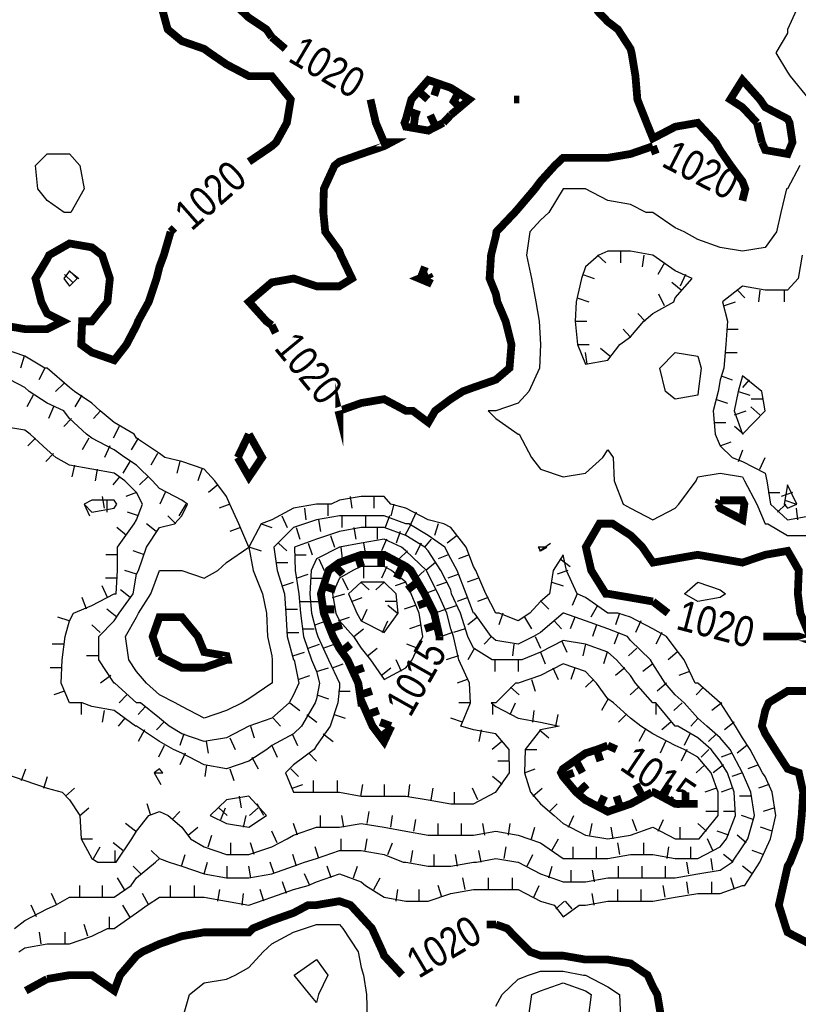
# Model space of a CAD drawing. Extents: x 628896 to 629898, y 4519176 to 4520140.
# Tile 15 of 23: x 629167 to 629267, y 4519688 to 4519814. Entities that reach past the tile are written whole.
import ezdxf
from ezdxf.enums import TextEntityAlignment as Align

# ---------------------------------------------------------------- set-up
doc = ezdxf.new("R2010")
doc.units = 0

msp = doc.modelspace()

# ---------------------------------------------------------------- linework, layer by layer
at = {"layer": 'GSLAYER', "linetype": 'CONTINUOUS', "const_width": 1, "flags": 128}
for points in [[(629199.75, 4519812), (629199.0625, 4519813), (629196.8125, 4519814.5), (629195.75, 4519815.5), (629193.9375, 4519818), (629191.0625, 4519818), (629188.1875, 4519816.5), (629185.6875, 4519815.5), (629186.375, 4519813), (629188.1875, 4519811.5), (629191.0625, 4519810.5), (629191.75, 4519810), (629193.9375, 4519808.5), (629196.8125, 4519807), (629198.6875, 4519807), (629199.75, 4519807), (629202.1875, 4519804), (629201.6875, 4519801), (629200.3125, 4519798.5), (629199.75, 4519798), (629196.8125, 4519796)], [(629241.5, 4519815.5), (629242.9375, 4519814), (629244.25, 4519813), (629245.875, 4519810.5), (629246, 4519810), (629246.5, 4519807), (629246.75, 4519804), (629247.9375, 4519801), (629248.75, 4519799), (629251.625, 4519800.5), (629254.5, 4519801), (629256.8125, 4519798.5), (629257.375, 4519797.5), (629258.75, 4519795.5), (629260.25, 4519793.5), (629260.625, 4519792.5), (629260.25, 4519791)], [(629201.5, 4519810.5), (629199.75, 4519812)], [(629222.75, 4519802), (629225.125, 4519804), (629222.75, 4519805.5), (629219.875, 4519806.5), (629217.6875, 4519804), (629217, 4519801.5), (629216.8125, 4519801), (629217, 4519800.5), (629219.875, 4519800), (629221.8125, 4519801)], [(629262.125, 4519801), (629260.25, 4519803), (629258.6875, 4519804), (629260.25, 4519806.5), (629262.5, 4519804), (629263.1875, 4519803), (629266.0625, 4519801.5), (629266.3125, 4519801), (629266.6875, 4519798.5), (629266.0625, 4519797), (629263.1875, 4519797.5), (629262.75, 4519798.5)], [(629221.125, 4519806), (629220.625, 4519804.5)], [(629218.6875, 4519805), (629219.8125, 4519804)], [(629223.8125, 4519805), (629223, 4519803.5)], [(629199.75, 4519775), (629199.0625, 4519775.5), (629196.8125, 4519778), (629199.75, 4519780.5), (629202.5625, 4519781), (629205.5, 4519780), (629208.4375, 4519780), (629210.0625, 4519781), (629208.625, 4519784), (629208.4375, 4519784.5), (629206.625, 4519787), (629206.375, 4519789.5), (629206.4375, 4519792.5), (629207.8125, 4519795.5), (629208.4375, 4519796), (629211.25, 4519797), (629214.1875, 4519798), (629215.125, 4519798.5), (629214.1875, 4519798.5), (629213.125, 4519801), (629212.4375, 4519804)], [(629212.4375, 4519804), (629212.4375, 4519804)], [(629223.875, 4519803), (629222.875, 4519804)], [(629231.4375, 4519804), (629230.875, 4519804), (629231.4375, 4519804), (629231.5625, 4519804)], [(629231.5625, 4519804), (629231.4375, 4519804)], [(629217.3125, 4519802.5), (629218.75, 4519802)], [(629218, 4519800.5), (629218.1875, 4519802)], [(629220.8125, 4519800.5), (629220.125, 4519802)], [(629221.8125, 4519801), (629222.75, 4519802)], [(629262.75, 4519798.5), (629262.125, 4519801)], [(629248.75, 4519798), (629245.875, 4519797), (629242.9375, 4519796.5), (629240.0625, 4519796.5), (629237.1875, 4519796.5), (629236.125, 4519795.5), (629234.3125, 4519793.5), (629233.5625, 4519792.5), (629231.4375, 4519790), (629231, 4519789.5), (629228.625, 4519787), (629228.5625, 4519786.5), (629227.9375, 4519784), (629227.75, 4519781), (629228.5625, 4519779), (629228.75, 4519778), (629229.8125, 4519775.5), (629230.5625, 4519772.5), (629230.3125, 4519769.5), (629228.5625, 4519768), (629225.6875, 4519767), (629224.3125, 4519766.5), (629222.75, 4519765.5), (629220.75, 4519764), (629219.875, 4519762.5), (629217.875, 4519764), (629217, 4519764), (629214.1875, 4519765.5), (629211.25, 4519765), (629208.4375, 4519764), (629208.4375, 4519763.5), (629208.3125, 4519764)], [(629249.125, 4519797), (629248.75, 4519798)], [(629196.8125, 4519796), (629196.8125, 4519796)], [(629260.25, 4519791), (629260.25, 4519791)], [(629186.75, 4519787), (629185.875, 4519784), (629185.3125, 4519782.5), (629184.9375, 4519781), (629183.9375, 4519778), (629182.5625, 4519775.5), (629182.375, 4519775), (629181.0625, 4519772.5), (629179.5, 4519770.5), (629176.625, 4519771.5), (629175.25, 4519772.5), (629175.375, 4519775.5), (629176.625, 4519775.5), (629178.625, 4519778), (629178.9375, 4519781), (629177.9375, 4519784), (629176.625, 4519785), (629173.75, 4519785.5), (629171.125, 4519784), (629170.875, 4519783.5), (629169.375, 4519781), (629170.125, 4519778), (629170.875, 4519776.5), (629172.875, 4519775.5), (629170.875, 4519774.5), (629168, 4519774.5), (629165.125, 4519775)], [(629187.25, 4519787.5), (629186.75, 4519787)], [(629219.875, 4519781.5), (629218.6875, 4519781), (629219.875, 4519780.5), (629220.125, 4519781)], [(629218.875, 4519781), (629219.4375, 4519782.5)], [(629220.125, 4519781), (629219.875, 4519781.5)], [(629200.25, 4519774), (629199.75, 4519775)], [(629208.3125, 4519764), (629208.3125, 4519764)], [(629195.375, 4519758), (629196.8125, 4519761)], [(629196.8125, 4519761), (629198.5, 4519758), (629196.8125, 4519755.5), (629195.375, 4519758)], [(629257.125, 4519752), (629257.375, 4519752.5)], [(629257.375, 4519752.5), (629260.25, 4519752.5), (629260.5, 4519752), (629260.25, 4519750), (629257.375, 4519751.5), (629257.125, 4519752)], [(629248.75, 4519739.5), (629245.875, 4519740), (629242.9375, 4519740.5), (629242.6875, 4519740.5), (629240.8125, 4519743.5), (629240.125, 4519746.5), (629241.875, 4519749.5), (629242.9375, 4519749.5), (629243.5625, 4519749.5), (629245.875, 4519748), (629247.375, 4519746.5), (629248.75, 4519744.5), (629251.625, 4519745), (629254.5, 4519745.5), (629257.375, 4519745), (629260.25, 4519744.5), (629263.1875, 4519745.5), (629266.0625, 4519746), (629267.5, 4519743.5), (629267.375, 4519740.5), (629267.6875, 4519738), (629268.9375, 4519735), (629270.5625, 4519735), (629268.9375, 4519734.5), (629267.5, 4519735), (629266.0625, 4519735), (629263.5625, 4519735), (629263.1875, 4519735), (629262.9375, 4519735)], [(629221.3125, 4519735), (629220.625, 4519738), (629219.875, 4519739.5), (629219.375, 4519740.5), (629217.625, 4519743.5), (629217, 4519744), (629214.1875, 4519745.5), (629211.25, 4519745.5), (629208.4375, 4519744.5), (629207.0625, 4519743.5), (629206.0625, 4519740.5), (629206.4375, 4519738), (629207.625, 4519735), (629208.4375, 4519733.5), (629209.5, 4519732), (629210.875, 4519729), (629211.25, 4519726.5), (629211.375, 4519726.5), (629212.6875, 4519723.5), (629214.1875, 4519721.5), (629215.125, 4519723.5)], [(629210.75, 4519745.5), (629211.25, 4519744)], [(629213.8125, 4519745.5), (629213.8125, 4519744)], [(629207.9375, 4519744), (629208.875, 4519743)], [(629216.5, 4519744), (629215.8125, 4519742.5)], [(629206.4375, 4519741.5), (629207.9375, 4519741)], [(629218.5, 4519742), (629217.1875, 4519741)], [(629206.375, 4519738.5), (629207.8125, 4519738.5)], [(629219.9375, 4519739.5), (629218.5625, 4519739)], [(629250.6875, 4519738), (629248.75, 4519739.5)], [(629185.3125, 4519732.5), (629184.4375, 4519735), (629185.3125, 4519737.5), (629188.1875, 4519737.5), (629190.25, 4519735), (629191.0625, 4519733), (629193.9375, 4519732.5), (629194.0625, 4519732), (629193.9375, 4519732), (629191.0625, 4519731), (629188.1875, 4519731), (629186.1875, 4519732)], [(629207.3125, 4519736), (629208.75, 4519736.5)], [(629220.9375, 4519736.5), (629219.4375, 4519736)], [(629221.3125, 4519734.5), (629221.3125, 4519735)], [(629262.9375, 4519735), (629262.9375, 4519735)], [(629208.625, 4519733), (629209.875, 4519734)], [(629186.1875, 4519732), (629185.3125, 4519732.5)], [(629210.1875, 4519730.5), (629211.5625, 4519731)], [(629211.0625, 4519727.5), (629212.625, 4519728)], [(629273.8125, 4519689), (629272.25, 4519691.5), (629271.875, 4519693), (629270.1875, 4519694.5), (629268.9375, 4519695.5), (629266.0625, 4519697), (629265.875, 4519697.5), (629264.9375, 4519700.5), (629265.5, 4519703), (629266.0625, 4519705.5), (629266.375, 4519706), (629267.5625, 4519709), (629267.875, 4519712), (629268.0625, 4519715), (629267.5, 4519717.5), (629266.0625, 4519718), (629264.4375, 4519720.5), (629263.1875, 4519722.5), (629262.75, 4519723.5), (629263.1875, 4519725.5), (629263.625, 4519726.5), (629266.0625, 4519728), (629268.9375, 4519728)], [(629212.125, 4519725), (629213.5, 4519725.5)], [(629215.0625, 4519723.5), (629213.6875, 4519724)], [(629215.125, 4519723.5), (629215.125, 4519723.5)], [(629213.625, 4519722), (629214.875, 4519723)], [(629242.9375, 4519721), (629241.625, 4519720.5), (629240.0625, 4519720), (629237.1875, 4519718), (629236.9375, 4519717.5), (629237.1875, 4519717), (629238.875, 4519715), (629240.0625, 4519714), (629242.9375, 4519712.5), (629245.875, 4519713.5), (629248.625, 4519715)], [(629244.0625, 4519720.5), (629242.9375, 4519721)], [(629241.5, 4519720.5), (629242, 4519719)], [(629238.875, 4519719), (629239.6875, 4519717.5)], [(629237.1875, 4519717), (629238.5625, 4519717.5)], [(629239.1875, 4519715), (629240.25, 4519716)], [(629247.375, 4519714.5), (629246.5625, 4519716)], [(629250.125, 4519714.5), (629250.8125, 4519716)], [(629241.8125, 4519713), (629242.5, 4519714.5)], [(629244.5625, 4519713), (629244.0625, 4519714.5)], [(629248.625, 4519715), (629248.75, 4519715)], [(629248.75, 4519715), (629248.8125, 4519715), (629251.625, 4519713.5), (629254.5, 4519713.5)], [(629252.9375, 4519713.5), (629252.9375, 4519715)], [(629254.5, 4519713.5), (629254.5, 4519713.5)], [(629170.875, 4519691), (629173.75, 4519691.5), (629176.625, 4519691.5), (629179.5, 4519689.5), (629180.25, 4519691.5), (629182.375, 4519694), (629183.125, 4519694.5), (629185.3125, 4519695.5), (629188.1875, 4519696.5), (629191.0625, 4519697), (629193.9375, 4519697), (629196.8125, 4519697), (629197.3125, 4519697.5), (629199.75, 4519698.5), (629202.5625, 4519699.5), (629204.4375, 4519700.5), (629205.5, 4519700.5), (629208.4375, 4519701), (629209.875, 4519700.5), (629211.25, 4519699), (629212.625, 4519697.5), (629214, 4519694.5), (629214.1875, 4519694), (629216.5, 4519691.5)], [(629227.375, 4519698), (629228.5625, 4519698)], [(629228.5625, 4519698), (629230, 4519697.5), (629231.4375, 4519696), (629232.9375, 4519694.5), (629234.3125, 4519694), (629237.1875, 4519694), (629240.0625, 4519693.5), (629242.9375, 4519693.5), (629245.875, 4519693), (629248.0625, 4519691.5), (629248.75, 4519690), (629249.3125, 4519689), (629249.8125, 4519686), (629249.5, 4519683), (629248.75, 4519681.5), (629248.125, 4519680), (629247.1875, 4519677.5), (629245.875, 4519675), (629245.1875, 4519674.5), (629242.9375, 4519673.5), (629241.125, 4519671.5), (629240.0625, 4519670), (629238.875, 4519668.5)], [(629216.5, 4519691.5), (629216.5, 4519691.5)], [(629168.125, 4519689.5), (629170.875, 4519691)]]:
    msp.add_lwpolyline(points, dxfattribs=at)
at = {"layer": 'GSLAYER', "linetype": 'CONTINUOUS', "flags": 128}
for points in [[(629267.1875, 4519815.5), (629266.0625, 4519813), (629266.0625, 4519812.5), (629264.5625, 4519810), (629266.0625, 4519807.5), (629266.375, 4519807), (629268.8125, 4519804)], [(629173.0625, 4519789.5), (629170.875, 4519791), (629169.6875, 4519792.5), (629169.375, 4519795.5), (629170.875, 4519797), (629173.75, 4519797), (629175.0625, 4519795.5), (629175.625, 4519792.5), (629173.9375, 4519789.5), (629173.75, 4519789.5), (629173.0625, 4519789.5)], [(629267.625, 4519795.5), (629266.0625, 4519792.5), (629265.9375, 4519792.5), (629265.1875, 4519789.5), (629264.625, 4519787), (629263.1875, 4519785), (629260.25, 4519784.5), (629257.375, 4519785), (629254.5, 4519786), (629252.75, 4519787), (629251.625, 4519787.5), (629248.75, 4519789.5), (629247.875, 4519789.5), (629245.875, 4519790.5), (629242.9375, 4519791), (629240.0625, 4519792.5), (629237.8125, 4519792.5), (629237.1875, 4519792.5), (629235.375, 4519789.5), (629234.3125, 4519788.5), (629232.9375, 4519787), (629232.5, 4519784), (629233.125, 4519781), (629233.6875, 4519778), (629234.125, 4519775.5), (629234.3125, 4519772.5), (629234.1875, 4519769.5), (629232.8125, 4519766.5), (629231.4375, 4519765), (629228.5625, 4519764), (629227.5625, 4519764), (629228.5625, 4519763), (629231.4375, 4519761), (629231.5625, 4519761), (629233.125, 4519758), (629234.3125, 4519756.5), (629237.1875, 4519755.5), (629240.0625, 4519756), (629242.3125, 4519758), (629242.9375, 4519759), (629243.625, 4519758), (629243.75, 4519755), (629244.9375, 4519752), (629245.875, 4519751.5), (629248.75, 4519750), (629251.625, 4519751.5), (629252.0625, 4519752), (629254.3125, 4519755), (629254.5, 4519755.5), (629257.375, 4519756), (629260.25, 4519755.5), (629260.5, 4519755), (629262.125, 4519752), (629263.1875, 4519749.5), (629263.5, 4519749.5), (629266.0625, 4519748), (629268.9375, 4519748)], [(629244.5, 4519772.5), (629245.875, 4519773.5), (629247.5625, 4519775.5), (629248.75, 4519776.5), (629251.4375, 4519778), (629251.625, 4519778.5), (629253.8125, 4519781), (629251.625, 4519782), (629248.75, 4519784), (629248.6875, 4519784), (629245.875, 4519784.5), (629242.9375, 4519784.5), (629241.8125, 4519784), (629240.0625, 4519782.5), (629239.5625, 4519781), (629238.875, 4519778), (629238.75, 4519775.5), (629239.0625, 4519772.5), (629240.0625, 4519770), (629242.9375, 4519770.5), (629244.5, 4519772.5)], [(629244.5625, 4519784.5), (629244.5625, 4519783)], [(629241.625, 4519784), (629242.6875, 4519783)], [(629247.5625, 4519784), (629247.375, 4519782.5)], [(629267.9375, 4519784), (629267.4375, 4519781), (629266.0625, 4519779.5), (629263.1875, 4519779.5), (629260.25, 4519780), (629257.6875, 4519778), (629258.3125, 4519775.5), (629258.125, 4519772.5), (629257.875, 4519769.5), (629257.375, 4519768), (629257.125, 4519766.5), (629256.5, 4519764), (629256.75, 4519761), (629257.375, 4519759.5), (629258.9375, 4519758), (629260.25, 4519757.5), (629263.1875, 4519756), (629263.375, 4519755), (629263.875, 4519752), (629266.0625, 4519750), (629268.9375, 4519750.5)], [(629174.75, 4519781), (629173.75, 4519782), (629173, 4519781), (629173.75, 4519780), (629174.75, 4519781)], [(629173.6875, 4519782), (629174.9375, 4519781)], [(629250.25, 4519783), (629249.375, 4519781.5)], [(629174.1875, 4519780.5), (629173.125, 4519781.5)], [(629239.75, 4519781.5), (629241.1875, 4519781)], [(629252.375, 4519779.5), (629251.1875, 4519780.5)], [(629252.9375, 4519781.5), (629252.25, 4519780)], [(629259.625, 4519779.5), (629260.5625, 4519778.5)], [(629262.5, 4519779.5), (629262.3125, 4519778)], [(629265.625, 4519779.5), (629265.625, 4519778)], [(629239, 4519778.5), (629240.5, 4519778)], [(629250.25, 4519777.5), (629249.5, 4519779)], [(629257.8125, 4519777.5), (629259.375, 4519778)], [(629238.75, 4519775.5), (629240.25, 4519775.5)], [(629247.75, 4519775.5), (629246.8125, 4519776.5)], [(629245.8125, 4519773.5), (629244.9375, 4519774.5)], [(629258.1875, 4519774.5), (629259.6875, 4519774.5)], [(629167.25, 4519694.5), (629168, 4519695), (629170.875, 4519695.5), (629173.75, 4519695.5), (629176.625, 4519696.5), (629178.625, 4519697.5), (629179.5, 4519697.5), (629182.375, 4519699.5), (629183.75, 4519700.5), (629185.3125, 4519701.5), (629188.1875, 4519701.5), (629191.0625, 4519701.5), (629193.9375, 4519701), (629196.8125, 4519700.5), (629199.75, 4519701.5), (629202.5625, 4519702.5), (629204.4375, 4519703), (629205.5, 4519703.5), (629208.4375, 4519704.5), (629211.25, 4519703.5), (629211.8125, 4519703), (629214.1875, 4519701.5), (629217, 4519701), (629219.875, 4519701), (629222.75, 4519702), (629225.6875, 4519702.5), (629228.5625, 4519702.5), (629231.4375, 4519702.5), (629234.3125, 4519701), (629236.0625, 4519700.5), (629237.1875, 4519699), (629239.25, 4519700.5), (629240.0625, 4519700.5), (629242.9375, 4519701), (629245.875, 4519701), (629248.75, 4519701), (629251.625, 4519701.5), (629254.5, 4519702), (629257.375, 4519702), (629260.25, 4519703), (629260.5625, 4519703), (629262.5, 4519706), (629263.1875, 4519707.5), (629263.875, 4519709), (629264.5625, 4519712), (629264.0625, 4519715), (629263.1875, 4519717), (629262.8125, 4519717.5), (629261.25, 4519720.5), (629260.25, 4519722), (629259.375, 4519723.5), (629257.4375, 4519726.5), (629257.375, 4519726.5), (629254.5, 4519729), (629254.1875, 4519729), (629252.75, 4519732), (629251.625, 4519733.5), (629250.5, 4519735), (629248.75, 4519736), (629245.875, 4519737.5), (629244.25, 4519738), (629242.9375, 4519738), (629240.0625, 4519740), (629239, 4519740.5), (629237.625, 4519743.5), (629237.1875, 4519745.5), (629235.9375, 4519743.5), (629235.4375, 4519740.5), (629234.3125, 4519739.5), (629232.9375, 4519738), (629231.4375, 4519737), (629229, 4519738), (629228.5625, 4519738), (629227.25, 4519740.5), (629226, 4519743.5), (629225.6875, 4519744), (629224.75, 4519746.5), (629222.75, 4519749), (629221.875, 4519749.5), (629219.875, 4519750), (629217, 4519751.5), (629215.0625, 4519752), (629214.1875, 4519753), (629211.25, 4519753), (629208.4375, 4519752.5), (629207.375, 4519752), (629205.5, 4519752), (629202.5625, 4519751.5), (629199.75, 4519750), (629198.375, 4519749.5), (629196.8125, 4519746.5), (629195.5, 4519749.5), (629194.375, 4519752), (629193.9375, 4519753), (629192.4375, 4519755), (629191.0625, 4519756.5), (629188.1875, 4519757.5), (629186, 4519758), (629185.3125, 4519758.5), (629182.375, 4519760.5), (629182.0625, 4519761), (629179.5, 4519762.5), (629177.6875, 4519764), (629176.625, 4519765), (629174.375, 4519766.5), (629173.75, 4519767), (629170.875, 4519769.5), (629170.5625, 4519769.5), (629168, 4519771), (629165.125, 4519772)], [(629239.0625, 4519772.5), (629240.5625, 4519772.5)], [(629243.1875, 4519771), (629242, 4519772)], [(629167.9375, 4519771), (629167.4375, 4519769.5)], [(629240.3125, 4519770), (629240.0625, 4519771.5)], [(629250.375, 4519766.5), (629249.625, 4519769.5), (629251.625, 4519771.5), (629254.5, 4519771), (629254.9375, 4519769.5), (629254.5625, 4519766.5), (629254.5, 4519766), (629251.625, 4519765.5), (629250.375, 4519766.5)], [(629258.0625, 4519771.5), (629259.5625, 4519771.5)], [(629170.5625, 4519769.5), (629169.8125, 4519768)], [(629166.6875, 4519697.5), (629168, 4519698.5), (629170.875, 4519700), (629171.9375, 4519700.5), (629173.75, 4519701.5), (629176.625, 4519701.5), (629179.5, 4519701.5), (629181.6875, 4519703), (629182.375, 4519704), (629184.8125, 4519706), (629185.3125, 4519706.5), (629186.5625, 4519706), (629188.1875, 4519705.5), (629191.0625, 4519704.5), (629193.9375, 4519704), (629196.8125, 4519704), (629199.75, 4519704.5), (629202.5625, 4519705.5), (629203.9375, 4519706), (629205.5, 4519706.5), (629208.4375, 4519707.5), (629211.25, 4519707.5), (629214.1875, 4519707), (629216.625, 4519706), (629217, 4519706), (629219.875, 4519705.5), (629222.75, 4519705.5), (629225.6875, 4519706), (629226.0625, 4519706), (629228.5625, 4519706.5), (629231.375, 4519706), (629231.4375, 4519706), (629234.3125, 4519704.5), (629237.1875, 4519703.5), (629240.0625, 4519703.5), (629242.9375, 4519704), (629245.875, 4519704), (629248.75, 4519704), (629251.625, 4519704), (629254.5, 4519704.5), (629257.375, 4519705), (629258.9375, 4519706), (629260.25, 4519708), (629260.9375, 4519709), (629261.8125, 4519712), (629261.3125, 4519715), (629260.25, 4519717.5), (629258.6875, 4519720.5), (629257.375, 4519722), (629255.6875, 4519723.5), (629254.5, 4519724.5), (629252.75, 4519726.5), (629251.625, 4519727.5), (629250.3125, 4519729), (629248.75, 4519731.5), (629248.4375, 4519732), (629245.875, 4519734.5), (629245.5, 4519735), (629242.9375, 4519736), (629240.0625, 4519737), (629237.3125, 4519738), (629237.1875, 4519738), (629234.3125, 4519735.5), (629233.375, 4519735), (629231.4375, 4519734), (629228.5625, 4519734.5), (629227.9375, 4519735), (629225.8125, 4519738), (629225.6875, 4519738), (629224.75, 4519740.5), (629223.5625, 4519743.5), (629222.75, 4519745), (629222, 4519746.5), (629219.875, 4519748), (629217.375, 4519749.5), (629217, 4519749.5), (629214.1875, 4519750.5), (629211.25, 4519750.5), (629208.4375, 4519750.5), (629205.5, 4519750), (629203.9375, 4519749.5), (629202.5625, 4519749), (629200, 4519746.5), (629200.4375, 4519743.5), (629201.375, 4519740.5), (629201.5625, 4519738), (629201.75, 4519735), (629202.5625, 4519732), (629202.625, 4519732), (629203.25, 4519729), (629202.5625, 4519727.5), (629202, 4519726.5), (629199.75, 4519724.5), (629196.8125, 4519723.5), (629193.9375, 4519722), (629191.0625, 4519721.5), (629188.1875, 4519722.5), (629186.5625, 4519723.5), (629185.3125, 4519724.5), (629182.875, 4519726.5), (629182.375, 4519726.5), (629179.5625, 4519729), (629179.5, 4519729), (629177.5, 4519732), (629177.5, 4519735), (629179.5, 4519737), (629180.125, 4519738), (629181.9375, 4519740.5), (629182.375, 4519743), (629182.625, 4519743.5), (629183.625, 4519746.5), (629185.3125, 4519749), (629187.25, 4519749.5), (629188.1875, 4519750.5), (629188.9375, 4519752), (629188.1875, 4519752.5), (629185.3125, 4519754), (629184.4375, 4519755), (629182.375, 4519757), (629180.875, 4519758), (629179.5, 4519759), (629176.625, 4519760.5), (629175.9375, 4519761), (629173.75, 4519763), (629173, 4519764), (629170.875, 4519765), (629168.5625, 4519766.5), (629168, 4519767), (629165.125, 4519768.5)], [(629257.5, 4519768.5), (629258.9375, 4519768)], [(629263.1875, 4519764), (629262.75, 4519766.5), (629260.25, 4519768.5), (629259.6875, 4519766.5), (629259.1875, 4519764), (629260.25, 4519761), (629263.1875, 4519764)], [(629261.125, 4519768), (629260.25, 4519767)], [(629173, 4519767.5), (629171.9375, 4519766.5)], [(629169.0625, 4519766), (629168.25, 4519764.5)], [(629175.3125, 4519766), (629174.4375, 4519764.5)], [(629256.8125, 4519765.5), (629258.3125, 4519765)], [(629259.75, 4519766.5), (629261.1875, 4519766)], [(629262.875, 4519765.5), (629261.375, 4519765.5)], [(629171.6875, 4519764.5), (629171.0625, 4519763)], [(629262.5, 4519763.5), (629261.3125, 4519764.5)], [(629174, 4519763), (629173, 4519762)], [(629177.75, 4519764), (629176.8125, 4519763)], [(629259.25, 4519763.5), (629260.75, 4519764)], [(629179.75, 4519706), (629181.75, 4519709), (629182.375, 4519710), (629183.9375, 4519712), (629185.3125, 4519712.5), (629186.4375, 4519712), (629188.1875, 4519710.5), (629189.3125, 4519709), (629191.0625, 4519708), (629193.9375, 4519707), (629196.8125, 4519707), (629199.75, 4519708), (629201.75, 4519709), (629202.5625, 4519709.5), (629205.5, 4519710.5), (629208.4375, 4519710.5), (629211.25, 4519711), (629214.1875, 4519710.5), (629217, 4519710), (629219.875, 4519709.5), (629222.75, 4519709.5), (629225.6875, 4519709.5), (629228.5625, 4519710), (629231.4375, 4519709.5), (629232.8125, 4519709), (629234.3125, 4519708.5), (629237.1875, 4519706.5), (629240.0625, 4519706.5), (629242.9375, 4519706.5), (629245.875, 4519707), (629248.75, 4519707), (629251.625, 4519706.5), (629254.5, 4519706.5), (629257.375, 4519708), (629258.1875, 4519709), (629259.375, 4519712), (629259.1875, 4519715), (629258.3125, 4519717.5), (629257.375, 4519719), (629256.25, 4519720.5), (629254.5, 4519722), (629251.9375, 4519723.5), (629251.625, 4519723.5), (629249.125, 4519726.5), (629248.75, 4519726.5), (629246.5, 4519729), (629245.875, 4519730), (629244.0625, 4519732), (629242.9375, 4519733), (629240.0625, 4519734), (629237.1875, 4519734.5), (629234.3125, 4519733), (629231.875, 4519732), (629231.4375, 4519732), (629228.5625, 4519732), (629228.0625, 4519732), (629225.6875, 4519733.5), (629224.9375, 4519735), (629224, 4519738), (629222.875, 4519740.5), (629222.75, 4519741), (629221.5, 4519743.5), (629219.875, 4519746), (629219.4375, 4519746.5), (629217, 4519748), (629214.1875, 4519749), (629211.25, 4519749), (629208.4375, 4519748.5), (629205.5, 4519747.5), (629202.6875, 4519746.5), (629202.75, 4519743.5), (629203.25, 4519740.5), (629203.4375, 4519738), (629203.8125, 4519735), (629204.875, 4519732), (629205.5, 4519730.5), (629205.875, 4519729), (629205.5, 4519727), (629205.3125, 4519726.5), (629203.5625, 4519723.5), (629202.5625, 4519722.5), (629199.75, 4519721), (629199.125, 4519720.5), (629196.8125, 4519719), (629193.9375, 4519718), (629191.0625, 4519718.5), (629188.1875, 4519720), (629187.125, 4519720.5), (629185.3125, 4519721.5), (629182.375, 4519723.5), (629182.25, 4519723.5), (629179.5, 4519725.5), (629176.625, 4519726), (629175.375, 4519726.5), (629173.75, 4519726.5), (629172.6875, 4519729), (629172.8125, 4519732), (629173.1875, 4519735), (629173.75, 4519737), (629174.25, 4519738), (629176.625, 4519739), (629179.5, 4519740.5), (629179.75, 4519740.5), (629179.9375, 4519743.5), (629179.9375, 4519746.5), (629182.0625, 4519749.5), (629182.375, 4519750), (629183.125, 4519752), (629182.375, 4519753.5), (629180.875, 4519755), (629179.5, 4519756), (629176.625, 4519756.5), (629173.75, 4519757), (629172, 4519758), (629170.875, 4519759), (629168.6875, 4519761), (629168, 4519761.5), (629165.125, 4519762)], [(629180.125, 4519762), (629179.375, 4519760.5)], [(629256.625, 4519762.5), (629258.125, 4519762.5)], [(629260.375, 4519761), (629259.25, 4519762)], [(629169.375, 4519760.5), (629168.375, 4519759.5)], [(629176.25, 4519760.5), (629175.375, 4519759)], [(629182.5625, 4519760.5), (629181.6875, 4519759)], [(629178.9375, 4519759.5), (629178.25, 4519758)], [(629257.375, 4519759.5), (629258.8125, 4519760)], [(629259.75, 4519757.5), (629260.3125, 4519759)], [(629171.6875, 4519758.5), (629170.6875, 4519757.5)], [(629185.0625, 4519758.5), (629184.1875, 4519757)], [(629262.5, 4519756.5), (629263.1875, 4519758)], [(629174.375, 4519757), (629174.0625, 4519755.5)], [(629177.3125, 4519756.5), (629177.0625, 4519755)], [(629181.5, 4519757.5), (629180.625, 4519756)], [(629187.9375, 4519757.5), (629187.5625, 4519756)], [(629190.75, 4519756.5), (629190.25, 4519755)], [(629180.1875, 4519755.5), (629179.3125, 4519754.5)], [(629183.8125, 4519755.5), (629182.75, 4519754.5)], [(629192.8125, 4519754.5), (629191.625, 4519753.5)], [(629267.25, 4519752), (629266.0625, 4519754.5), (629265.625, 4519752), (629266.0625, 4519751.5), (629267.25, 4519752)], [(629178.25, 4519751.5), (629178, 4519753)], [(629182.375, 4519753.5), (629181, 4519753)], [(629186.0625, 4519753.5), (629185.375, 4519752)], [(629209.8125, 4519753), (629210.0625, 4519751.5)], [(629212.875, 4519753), (629212.875, 4519751.5)], [(629263.5625, 4519753.5), (629265.0625, 4519753.5)], [(629266.6875, 4519753.5), (629265.25, 4519753)], [(629179.8125, 4519752), (629179.5, 4519752.5), (629176.625, 4519752.5), (629175.625, 4519752), (629176.625, 4519751), (629179.5, 4519751.5), (629179.8125, 4519752)], [(629175.625, 4519752), (629176.3125, 4519750.5)], [(629178.5625, 4519752.5), (629178.5625, 4519751)], [(629188.6875, 4519752), (629187.8125, 4519750.5)], [(629194.375, 4519752), (629193, 4519751.5)], [(629203.9375, 4519751.5), (629204.125, 4519750)], [(629206.9375, 4519752), (629206.9375, 4519750.5)], [(629215.4375, 4519752), (629215.0625, 4519750.5)], [(629264.75, 4519751), (629265.8125, 4519752)], [(629265.6875, 4519752.5), (629267.1875, 4519752)], [(629267.375, 4519750), (629267.1875, 4519751.5)], [(629182.625, 4519750.5), (629181.1875, 4519751)], [(629187.4375, 4519749.5), (629186.375, 4519750.5)], [(629201.0625, 4519750.5), (629201.75, 4519749)], [(629208.75, 4519750.5), (629208.75, 4519749)], [(629211.8125, 4519750.5), (629211.8125, 4519749)], [(629214.875, 4519750.5), (629214.3125, 4519749)], [(629218.3125, 4519751), (629217.625, 4519749.5)], [(629181.0625, 4519748), (629179.8125, 4519749)], [(629184.875, 4519748.5), (629183.625, 4519749.5)], [(629195.75, 4519749), (629194.375, 4519748.5)], [(629198.375, 4519749.5), (629199.75, 4519749)], [(629202.875, 4519749), (629203.375, 4519747.5)], [(629205.75, 4519750), (629206, 4519748.5)], [(629210.3125, 4519749), (629210.5625, 4519747.5)], [(629213.3125, 4519749), (629213.3125, 4519747.5)], [(629217.6875, 4519749.5), (629216.875, 4519748)], [(629221.125, 4519749.5), (629220.6875, 4519748)], [(629207.3125, 4519748), (629207.8125, 4519746.5)], [(629216.25, 4519748.5), (629215.75, 4519747)], [(629223.5625, 4519748), (629222.3125, 4519747)], [(629187.3125, 4519726.5), (629185.3125, 4519727.5), (629183.625, 4519729), (629182.375, 4519730.5), (629181.375, 4519732), (629180.9375, 4519735), (629182.375, 4519737.5), (629182.625, 4519738), (629184.1875, 4519740.5), (629185.3125, 4519743.5), (629188.1875, 4519743.5), (629191.0625, 4519742.5), (629192.8125, 4519743.5), (629193.9375, 4519744.5), (629196.8125, 4519746.5), (629197.375, 4519743.5), (629198.5625, 4519740.5), (629199.0625, 4519738), (629199.1875, 4519735), (629199.75, 4519732.5), (629199.8125, 4519732), (629199.8125, 4519729), (629199.75, 4519729), (629196.8125, 4519727), (629195.9375, 4519726.5), (629193.9375, 4519725.5), (629191.0625, 4519724.5), (629188.1875, 4519726), (629187.3125, 4519726.5)], [(629196.9375, 4519746.5), (629198.375, 4519746)], [(629200.625, 4519747), (629201.6875, 4519746)], [(629228.5, 4519715), (629228.5625, 4519715), (629230.3125, 4519717.5), (629230.25, 4519720.5), (629228.5625, 4519722.5), (629225.6875, 4519723), (629224.0625, 4519723.5), (629225.3125, 4519726.5), (629225.1875, 4519729), (629223.8125, 4519732), (629223.125, 4519735), (629222.75, 4519736), (629222.25, 4519738), (629221.125, 4519740.5), (629219.875, 4519743), (629219.625, 4519743.5), (629217, 4519746), (629216.4375, 4519746.5), (629214.1875, 4519747.5), (629211.25, 4519747), (629208.4375, 4519746.5), (629208.4375, 4519746.5), (629205.5, 4519745), (629204.8125, 4519743.5), (629204.625, 4519740.5), (629204.875, 4519738), (629205.5, 4519735.5), (629205.6875, 4519735), (629207.0625, 4519732), (629208.4375, 4519729), (629208.4375, 4519728.5), (629208.25, 4519726.5), (629207.25, 4519723.5), (629205.5, 4519721), (629205.1875, 4519720.5), (629202.5625, 4519718.5), (629201.5, 4519717.5), (629202.5625, 4519715), (629205.5, 4519715), (629205.6875, 4519715), (629208.4375, 4519715), (629211.25, 4519714.5), (629214.1875, 4519714.5), (629217, 4519714.5), (629219.875, 4519714), (629222.75, 4519713.5), (629225.6875, 4519713.5), (629228.5, 4519715)], [(629204.4375, 4519747), (629204.9375, 4519745.5)], [(629208.625, 4519746.5), (629208.8125, 4519745)], [(629211.5625, 4519747), (629211.8125, 4519745.5)], [(629214.5, 4519747.5), (629213.875, 4519746)], [(629218.9375, 4519747), (629218.1875, 4519745.5)], [(629220.25, 4519747.5), (629219.375, 4519746.5)], [(629235.125, 4519746.5), (629234.3125, 4519746.5), (629234, 4519746.5), (629234.3125, 4519746), (629235.125, 4519746.5)], [(629234.1875, 4519746), (629235.5625, 4519747)], [(629179.9375, 4519745.5), (629178.4375, 4519745.5)], [(629183.375, 4519745.5), (629181.9375, 4519746)], [(629202.6875, 4519745.5), (629204.1875, 4519745.5)], [(629217.1875, 4519746), (629216.125, 4519745)], [(629222.4375, 4519745.5), (629221.125, 4519745)], [(629225.125, 4519745.5), (629223.75, 4519745)], [(629200.3125, 4519744.5), (629201.8125, 4519744.5)], [(629205.8125, 4519745), (629206.5, 4519743.5)], [(629217.8125, 4519732), (629219.1875, 4519735), (629218.6875, 4519738), (629217.6875, 4519740.5), (629217, 4519742), (629215.125, 4519743.5), (629214.1875, 4519744), (629211.25, 4519744), (629210.1875, 4519743.5), (629208.4375, 4519742.5), (629207.5625, 4519740.5), (629208, 4519738), (629208.4375, 4519737), (629210.25, 4519735), (629211.25, 4519733.5), (629212.4375, 4519732), (629214.1875, 4519729.5), (629217, 4519731), (629217.8125, 4519732)], [(629211.5625, 4519744), (629211.5625, 4519742.5)], [(629214.5625, 4519744), (629213.875, 4519742.5)], [(629220.8125, 4519744.5), (629219.5625, 4519743.5)], [(629236.8125, 4519745), (629238.125, 4519744)], [(629182.375, 4519743), (629180.875, 4519743.5)], [(629202.9375, 4519742.5), (629204.4375, 4519743)], [(629219.375, 4519743.5), (629218.3125, 4519742.5)], [(629223.8125, 4519743), (629222.375, 4519742.5)], [(629237.8125, 4519743.5), (629236.4375, 4519743)], [(629178.625, 4519740), (629177.9375, 4519741.5)], [(629179.9375, 4519742.5), (629178.375, 4519742.5)], [(629201.125, 4519741.5), (629202.5625, 4519742)], [(629204.75, 4519742.5), (629206.25, 4519742.5)], [(629208.8125, 4519742.5), (629209.5625, 4519741)], [(629216, 4519738), (629215.75, 4519740.5), (629214.1875, 4519742), (629211.25, 4519742), (629209.625, 4519740.5), (629210.6875, 4519738), (629211.25, 4519737), (629214.1875, 4519735.5), (629216, 4519738)], [(629211.1875, 4519742), (629212.25, 4519741)], [(629214.1875, 4519742), (629213.125, 4519741)], [(629217, 4519742), (629215.625, 4519741.5)], [(629222.3125, 4519742), (629220.9375, 4519741.5)], [(629226.3125, 4519742.5), (629224.875, 4519742)], [(629235.75, 4519742), (629237.1875, 4519741.5)], [(629252.8125, 4519740.5), (629254.5, 4519742), (629257.375, 4519741), (629258.0625, 4519740.5), (629257.375, 4519740), (629254.5, 4519739.5), (629252.8125, 4519740.5)], [(629181.5625, 4519740), (629180.3125, 4519741)], [(629207.5625, 4519740), (629209.125, 4519740.5)], [(629220.8125, 4519741), (629219.4375, 4519740.5)], [(629239, 4519740.5), (629238.375, 4519739)], [(629175.9375, 4519738.5), (629175.375, 4519740)], [(629203.3125, 4519739.5), (629204.8125, 4519739.5)], [(629204.75, 4519739.5), (629206.25, 4519739.5)], [(629210, 4519739.5), (629211.375, 4519740)], [(629215.8125, 4519739.5), (629214.3125, 4519739.5)], [(629215.875, 4519738), (629214.6875, 4519739)], [(629218.1875, 4519739), (629216.75, 4519738.5)], [(629223.5625, 4519739), (629222.1875, 4519738.5)], [(629224.9375, 4519740), (629223.5625, 4519739.5)], [(629227.5625, 4519740), (629226.1875, 4519739.5)], [(629234.375, 4519739.5), (629235.375, 4519738.5)], [(629241.625, 4519739), (629240.75, 4519737.5)], [(629173.6875, 4519737), (629172.25, 4519737.5)], [(629179.8125, 4519737.5), (629178.5625, 4519738.5)], [(629201.5625, 4519738.5), (629203.0625, 4519738.5)], [(629208.3125, 4519737), (629209.75, 4519737.5)], [(629211.3125, 4519737), (629212, 4519738.5)], [(629222.1875, 4519738.5), (629220.75, 4519738)], [(629226.1875, 4519737.5), (629224.9375, 4519736.5)], [(629229.4375, 4519738), (629228.9375, 4519736.5)], [(629232.25, 4519737.5), (629233.125, 4519736)], [(629238.6875, 4519737.5), (629238.125, 4519736)], [(629244.4375, 4519738), (629243.9375, 4519736.5)], [(629177.6875, 4519735.5), (629176.625, 4519736.5)], [(629205.3125, 4519736.5), (629206.75, 4519737)], [(629214, 4519735.5), (629214.6875, 4519737)], [(629218.9375, 4519736.5), (629217.4375, 4519736)], [(629236.0625, 4519737), (629237, 4519736)], [(629241.5, 4519736.5), (629241, 4519735)], [(629247.1875, 4519737), (629246.5, 4519735.5)], [(629201.75, 4519735.5), (629203.25, 4519735.5)], [(629203.75, 4519736), (629205.1875, 4519736)], [(629210.3125, 4519735), (629211.5625, 4519736)], [(629223, 4519735.5), (629221.5625, 4519735)], [(629224.625, 4519736), (629223.125, 4519735.5)], [(629228, 4519735), (629227.0625, 4519734)], [(629233.625, 4519735), (629234.3125, 4519733.5)], [(629244.3125, 4519735.5), (629243.75, 4519734)], [(629249.875, 4519735.5), (629249.125, 4519734)], [(629173, 4519734), (629171.5, 4519734)], [(629204.4375, 4519733.5), (629205.875, 4519734)], [(629206.375, 4519733.5), (629207.75, 4519734)], [(629218.4375, 4519733.5), (629217.125, 4519734)], [(629230.875, 4519734), (629230.6875, 4519732.5)], [(629237, 4519734.5), (629237.6875, 4519733)], [(629240.0625, 4519734), (629239.75, 4519732.5)], [(629177.5, 4519732.5), (629175.9375, 4519732.5)], [(629202.4375, 4519732.5), (629203.9375, 4519733)], [(629212.0625, 4519732.5), (629213.3125, 4519733.5)], [(629223.75, 4519732.5), (629222.1875, 4519732)], [(629225.8125, 4519733.5), (629224.9375, 4519732)], [(629234.3125, 4519733), (629234.875, 4519731.5)], [(629242.875, 4519733), (629242.375, 4519731.5)], [(629246.6875, 4519733.5), (629245.625, 4519732.5)], [(629251.875, 4519733), (629250.6875, 4519732)], [(629207.5625, 4519731), (629208.9375, 4519731.5)], [(629216.4375, 4519730.5), (629215.75, 4519732)], [(629254.6875, 4519709), (629257.125, 4519712), (629257.125, 4519715), (629256.25, 4519717.5), (629254.5, 4519719.5), (629252.75, 4519720.5), (629251.625, 4519721), (629248.75, 4519722.5), (629247.1875, 4519723.5), (629245.875, 4519724.5), (629243.6875, 4519726.5), (629242.9375, 4519727), (629241.5, 4519729), (629240.0625, 4519730.5), (629237.1875, 4519731.5), (629234.3125, 4519730), (629231.4375, 4519729), (629231.0625, 4519729), (629228.5625, 4519726.5), (629227.9375, 4519726.5), (629228.5625, 4519726), (629231.4375, 4519724.5), (629234.3125, 4519724), (629236.6875, 4519723.5), (629234.3125, 4519723), (629232.3125, 4519720.5), (629232.25, 4519717.5), (629233, 4519715), (629234.3125, 4519713.5), (629236.0625, 4519712), (629237.1875, 4519711), (629240.0625, 4519709.5), (629242.9375, 4519709), (629245.875, 4519709.5), (629248.75, 4519710.5), (629251.625, 4519709), (629253.125, 4519709), (629254.5, 4519709), (629254.6875, 4519709)], [(629228.4375, 4519732), (629228.4375, 4519730.5)], [(629231.4375, 4519732), (629231.4375, 4519730.5)], [(629248.75, 4519731.5), (629247.4375, 4519730.5)], [(629172.8125, 4519731), (629171.25, 4519731)], [(629179.0625, 4519730), (629177.75, 4519729)], [(629203.125, 4519729.5), (629204.625, 4519730)], [(629205.5, 4519730.5), (629207.0625, 4519731)], [(629213.8125, 4519730), (629215.0625, 4519731)], [(629235.875, 4519731), (629236.5625, 4519729.5)], [(629238.6875, 4519731), (629238.1875, 4519729.5)], [(629245.125, 4519731), (629243.9375, 4519730)], [(629253.4375, 4519730.5), (629252.0625, 4519730)], [(629224.875, 4519729.5), (629223.5625, 4519729)], [(629233.125, 4519729.5), (629233.625, 4519728)], [(629241.125, 4519729.5), (629240.0625, 4519728.5)], [(629250.5, 4519729), (629249.3125, 4519728)], [(629173.125, 4519728), (629171.75, 4519727.5)], [(629181.125, 4519727.5), (629180.125, 4519726.5)], [(629205.5625, 4519727.5), (629207.0625, 4519727)], [(629208.3125, 4519728), (629209.8125, 4519728)], [(629230.4375, 4519728.5), (629231.5625, 4519727.5)], [(629246.875, 4519728.5), (629245.8125, 4519727.5)], [(629255.25, 4519728.5), (629254.3125, 4519727.5)], [(629175.25, 4519726.5), (629175.25, 4519725)], [(629202.0625, 4519726.5), (629203.375, 4519725.5)], [(629225.3125, 4519726.5), (629223.8125, 4519726.5)], [(629228.125, 4519726.5), (629228.125, 4519725)], [(629230.375, 4519725), (629231.0625, 4519726.5)], [(629243, 4519727), (629242.125, 4519725.5)], [(629249.125, 4519726.5), (629249.125, 4519725)], [(629252.5, 4519726.5), (629251.4375, 4519725.5)], [(629257.625, 4519726.5), (629256.3125, 4519725.5)], [(629178.1875, 4519725.5), (629177.9375, 4519724)], [(629183.5, 4519726), (629182.5625, 4519725)], [(629204.25, 4519725), (629205.5625, 4519724)], [(629207.75, 4519725), (629209.1875, 4519724.5)], [(629233.3125, 4519724), (629233.5, 4519725.5)], [(629236.25, 4519723.5), (629236.5625, 4519725)], [(629245.3125, 4519725), (629244.3125, 4519724)], [(629180.875, 4519724.5), (629180, 4519723.5)], [(629185.875, 4519724), (629184.9375, 4519723)], [(629199.9375, 4519724.5), (629200.875, 4519723.5)], [(629224.25, 4519724), (629222.75, 4519724.5)], [(629251.0625, 4519724), (629249.875, 4519723)], [(629254.5625, 4519724.5), (629253.625, 4519723.5)], [(629259.1875, 4519724), (629257.9375, 4519723)], [(629183.375, 4519723), (629182.5625, 4519721.5)], [(629188.4375, 4519722.5), (629187.9375, 4519721)], [(629197, 4519723.5), (629197.5, 4519722)], [(629202.375, 4519722.5), (629203.0625, 4519721)], [(629206.375, 4519722.5), (629207.625, 4519721.5)], [(629226.6875, 4519723), (629226.375, 4519721.5)], [(629234.1875, 4519723), (629235.375, 4519722)], [(629247.75, 4519723), (629246.9375, 4519721.5)], [(629253.5, 4519722.5), (629252.75, 4519721)], [(629256.9375, 4519722.5), (629255.875, 4519721.5)], [(629191.3125, 4519721.5), (629191.5625, 4519720)], [(629194.375, 4519722), (629195.0625, 4519720.5)], [(629229.3125, 4519721.5), (629228.0625, 4519720.5)], [(629250.375, 4519721.5), (629249.6875, 4519720)], [(629185.9375, 4519721), (629185.1875, 4519719.5)], [(629188.625, 4519720), (629187.9375, 4519718.5)], [(629199.75, 4519721), (629200.4375, 4519719.5)], [(629204.5, 4519720), (629205.5, 4519719)], [(629232.3125, 4519720.5), (629233.8125, 4519720.5)], [(629253.125, 4519720.5), (629252.375, 4519719)], [(629255.9375, 4519720.5), (629254.9375, 4519719.5)], [(629258.875, 4519720), (629257.5, 4519719.5)], [(629260.8125, 4519721), (629259.5625, 4519720)], [(629191.375, 4519718.5), (629191.125, 4519717)], [(629197.1875, 4519719.5), (629198, 4519718)], [(629230.3125, 4519719), (629228.8125, 4519719)], [(629255.4375, 4519718.5), (629254.3125, 4519717.5)], [(629257.8125, 4519718.5), (629256.5, 4519717.5)], [(629262.3125, 4519718.5), (629260.9375, 4519718)], [(629165.125, 4519717.5), (629168, 4519716.5), (629170.875, 4519715.5), (629172.8125, 4519715), (629173.75, 4519714), (629175.0625, 4519712), (629175.25, 4519709), (629176.625, 4519706.5), (629177.375, 4519706), (629179.5, 4519706), (629179.75, 4519706)], [(629167.5625, 4519716.5), (629168.125, 4519718)], [(629185.75, 4519717.5), (629185.3125, 4519718), (629184.625, 4519717.5), (629185.3125, 4519717.5), (629185.75, 4519717.5)], [(629184.625, 4519717.5), (629185.5, 4519716)], [(629194.375, 4519718), (629194.875, 4519716.5)], [(629202.1875, 4519718), (629203.1875, 4519717)], [(629232.25, 4519717.5), (629233.625, 4519718)], [(629260.25, 4519717.5), (629258.875, 4519717)], [(629170.4375, 4519715.5), (629170.9375, 4519717)], [(629202.375, 4519715.5), (629203.75, 4519716)], [(629205.125, 4519715), (629205.125, 4519716.5)], [(629208.1875, 4519715), (629208.1875, 4519716.5)], [(629211.1875, 4519714.5), (629211.4375, 4519716)], [(629214.25, 4519714.5), (629214.25, 4519716)], [(629217.3125, 4519714.5), (629217.5, 4519716)], [(629229.375, 4519716), (629228.125, 4519717)], [(629263.6875, 4519716), (629262.3125, 4519715.5)], [(629173.25, 4519714.5), (629174.375, 4519715.5)], [(629220.25, 4519714), (629220.5, 4519715.5)], [(629223.25, 4519713.5), (629223.25, 4519715)], [(629226.25, 4519714), (629225.5625, 4519715.5)], [(629233.3125, 4519714.5), (629234.5, 4519715.5)], [(629256.9375, 4519715.5), (629255.4375, 4519715)], [(629258.9375, 4519715.5), (629257.5, 4519715)], [(629184.1875, 4519712), (629183.75, 4519713.5)], [(629199.0625, 4519712), (629196.8125, 4519714.5), (629193.9375, 4519714), (629191.8125, 4519712), (629193.9375, 4519711), (629196.8125, 4519710.5), (629199.0625, 4519712)], [(629195.5625, 4519714.5), (629195.8125, 4519713)], [(629198.75, 4519712), (629197.875, 4519713.5)], [(629235.4375, 4519712.5), (629236.4375, 4519713.5)], [(629261.375, 4519714.5), (629259.875, 4519714.5)], [(629175.0625, 4519712), (629176.25, 4519713)], [(629186.9375, 4519711.5), (629187.9375, 4519712.5)], [(629192.9375, 4519713), (629194, 4519712)], [(629193.1875, 4519711.5), (629193.8125, 4519713)], [(629198, 4519713), (629196.875, 4519712)], [(629212, 4519711), (629212.25, 4519712.5)], [(629257.125, 4519712.5), (629255.5625, 4519712.5)], [(629259.25, 4519712.5), (629257.8125, 4519712.5)], [(629264.4375, 4519713), (629262.9375, 4519712.5)], [(629182.25, 4519710), (629180.9375, 4519711)], [(629196.125, 4519710.5), (629196.4375, 4519712)], [(629203.0625, 4519709.5), (629202.5625, 4519711)], [(629206, 4519710.5), (629206, 4519712)], [(629209, 4519710.5), (629208.75, 4519712)], [(629215.0625, 4519710.5), (629215.25, 4519712)], [(629218, 4519710), (629218.25, 4519711.5)], [(629221.125, 4519709.5), (629221.125, 4519711)], [(629224.125, 4519709.5), (629224.125, 4519711)], [(629227.125, 4519709.5), (629226.875, 4519711)], [(629230.1875, 4519709.5), (629230.375, 4519711)], [(629237.875, 4519710.5), (629238.5625, 4519712)], [(629240.625, 4519709.5), (629240.9375, 4519711)], [(629246.6875, 4519710), (629246.125, 4519711.5)], [(629249.4375, 4519710), (629250.125, 4519711.5)], [(629255.625, 4519710), (629254.5, 4519711)], [(629261.625, 4519711.5), (629260.125, 4519712)], [(629189, 4519709.5), (629190.25, 4519710.5)], [(629200.4375, 4519708.5), (629199.75, 4519710)], [(629233.125, 4519709), (629233.5625, 4519710.5)], [(629243.625, 4519709), (629243.375, 4519710.5)], [(629252.25, 4519709), (629252.25, 4519710.5)], [(629258.5, 4519709.5), (629257, 4519710)], [(629264.0625, 4519710), (629262.5625, 4519710.5)], [(629175.25, 4519709), (629176.6875, 4519709)], [(629180.625, 4519707.5), (629179.375, 4519708.5)], [(629191.5625, 4519708), (629192.0625, 4519709.5)], [(629194.5, 4519707), (629194.5, 4519708.5)], [(629197.5, 4519707), (629197, 4519708.5)], [(629208.6875, 4519707.5), (629208.6875, 4519709)], [(629211.75, 4519707.5), (629212, 4519709)], [(629214.6875, 4519707), (629215.25, 4519708.5)], [(629235.75, 4519707.5), (629236.625, 4519709)], [(629244.5, 4519707), (629244.25, 4519708.5)], [(629247.5625, 4519707), (629247.5625, 4519708.5)], [(629256.4375, 4519707.5), (629255.75, 4519709)], [(629260.75, 4519708.5), (629259.5625, 4519709.5)], [(629176.8125, 4519706.5), (629177.6875, 4519708)], [(629179.625, 4519706), (629179.625, 4519707.5)], [(629185.3125, 4519706.5), (629184.25, 4519707.5)], [(629205.8125, 4519706.5), (629205.3125, 4519708)], [(629217.625, 4519706), (629217.875, 4519707.5)], [(629226.6875, 4519706), (629226.375, 4519707.5)], [(629229.625, 4519706.5), (629229.875, 4519708)], [(629238.5, 4519706.5), (629238.5, 4519708)], [(629241.5, 4519706.5), (629241.5, 4519708)], [(629250.5625, 4519706.5), (629250.8125, 4519708)], [(629253.625, 4519706.5), (629253.625, 4519708)], [(629262.9375, 4519707), (629261.5, 4519707.5)], [(629188.125, 4519705.5), (629188.625, 4519707)], [(629191.0625, 4519704.5), (629191.5, 4519706)], [(629200.0625, 4519704.5), (629199.5625, 4519706)], [(629202.9375, 4519705.5), (629202.4375, 4519707)], [(629220.625, 4519705.5), (629220.625, 4519707)], [(629223.625, 4519705.5), (629223.375, 4519707)], [(629232.5625, 4519705.5), (629233.3125, 4519707)], [(629253.375, 4519704.5), (629253.125, 4519706)], [(629256.4375, 4519705), (629256.25, 4519706.5)], [(629259.0625, 4519706), (629257.8125, 4519707)], [(629182.9375, 4519704.5), (629181.9375, 4519705.5)], [(629194, 4519704), (629194, 4519705.5)], [(629197.0625, 4519704), (629196.8125, 4519705.5)], [(629207.375, 4519704), (629206.875, 4519705.5)], [(629210.25, 4519704), (629210.75, 4519705.5)], [(629235.375, 4519704), (629235.8125, 4519705.5)], [(629238.25, 4519703.5), (629238.25, 4519705)], [(629241.25, 4519703.5), (629241, 4519705)], [(629244.3125, 4519704), (629244.3125, 4519705.5)], [(629247.375, 4519704), (629247.375, 4519705.5)], [(629250.375, 4519704), (629250.375, 4519705.5)], [(629261.5, 4519704.5), (629260.25, 4519705.5)], [(629180.8125, 4519702.5), (629179.9375, 4519704)], [(629201.625, 4519702), (629201.125, 4519703.5)], [(629204.625, 4519703), (629203.9375, 4519704.5)], [(629212.875, 4519702.5), (629213.6875, 4519704)], [(629224.625, 4519702.5), (629224.3125, 4519704)], [(629227.625, 4519702.5), (629227.625, 4519704)], [(629230.6875, 4519702.5), (629230.6875, 4519704)], [(629253.3125, 4519702), (629253.125, 4519703.5)], [(629256.3125, 4519702), (629256.3125, 4519703.5)], [(629259.25, 4519702.5), (629258.75, 4519704)], [(629175.0625, 4519701.5), (629175.0625, 4519703)], [(629178, 4519701.5), (629178, 4519703)], [(629186.75, 4519701.5), (629186.75, 4519703)], [(629189.8125, 4519701.5), (629189.8125, 4519703)], [(629192.8125, 4519701), (629193.0625, 4519702.5)], [(629198.75, 4519701), (629198.25, 4519702.5)], [(629215.75, 4519701), (629215.9375, 4519702.5)], [(629218.6875, 4519701), (629218.6875, 4519702.5)], [(629221.625, 4519701.5), (629221.125, 4519703)], [(629233.4375, 4519701.5), (629234.125, 4519703)], [(629244.25, 4519701), (629244.25, 4519702.5)], [(629247.25, 4519701), (629247.25, 4519702.5)], [(629250.3125, 4519701.5), (629250.0625, 4519703)], [(629172.125, 4519700.5), (629171.4375, 4519702)], [(629183.9375, 4519700.5), (629183.125, 4519702)], [(629195.9375, 4519700.5), (629196.125, 4519702)], [(629236.25, 4519700), (629237.375, 4519701)], [(629238.375, 4519700), (629237.5, 4519701)], [(629241.1875, 4519700.5), (629240.9375, 4519702)], [(629169.5, 4519699), (629168.8125, 4519700.5)], [(629181.5, 4519699), (629180.625, 4519700.5)], [(629178.875, 4519697.5), (629178.875, 4519699)], [(629170.125, 4519695.5), (629169.875, 4519697)], [(629173.1875, 4519695.5), (629173.1875, 4519697)], [(629176.125, 4519696.5), (629175.625, 4519698)], [(629188.3125, 4519686), (629189.1875, 4519689), (629191.0625, 4519690.5), (629193.9375, 4519691), (629195.0625, 4519691.5), (629196.8125, 4519692.5), (629198.625, 4519694.5), (629199.75, 4519695.5), (629202.5625, 4519697), (629203.9375, 4519697.5), (629205.5, 4519698), (629208.4375, 4519698), (629208.875, 4519697.5), (629210.875, 4519694.5), (629211.25, 4519692.5), (629211.5625, 4519691.5), (629211.9375, 4519689), (629212, 4519686)], [(629204.625, 4519689), (629202.625, 4519691.5), (629205.5, 4519693.5), (629206.9375, 4519691.5), (629205.75, 4519689), (629205.5, 4519688), (629204.625, 4519689)], [(629228.5625, 4519687.5), (629229.375, 4519689), (629231.4375, 4519691), (629232.75, 4519691.5), (629234.3125, 4519692), (629237.1875, 4519692), (629239.8125, 4519691.5), (629240.0625, 4519691.5), (629242.9375, 4519690), (629244.4375, 4519689), (629244.5625, 4519686)], [(629232.75, 4519686), (629233.1875, 4519689), (629234.3125, 4519689.5), (629237.1875, 4519690.5), (629240.0625, 4519689.5), (629240.8125, 4519689), (629240.4375, 4519686), (629240.0625, 4519685.5), (629237.1875, 4519683.5), (629234.3125, 4519683.5), (629232.75, 4519686)]]:
    msp.add_lwpolyline(points, dxfattribs=at)

# ---------------------------------------------------------------- texts
at = {"layer": 'GSLAYER', "color": 7}
for s, rotation, width, p, p2 in [('1020', 329.3, 0.755358, (629201.6875, 4519809), (629210.125, 4519804)), ('1020', 331.7, 0.753515, (629249.6875, 4519795.5), (629258.375, 4519791)), ('1020', 41.4, 0.75712, (629189.4375, 4519787), (629196.8125, 4519793.5)), ('1020', 308.9, 0.748827, (629199.9375, 4519772), (629206.125, 4519764.5)), ('1020', 346.3, 0.761225, (629251.5625, 4519736), (629261.125, 4519733.5)), ('1015', 60.6, 0.792805, (629217.5625, 4519724.5), (629222.375, 4519733)), ('1015', 326.3, 0.800557, (629244.3125, 4519718), (629252.5, 4519712.5)), ('1020', 31, 0.755358, (629218.625, 4519691), (629227.0625, 4519696))]:
    msp.add_text(s, height=3.89682, rotation=rotation, dxfattribs=dict(at, width=width)).set_placement(p, p2, align=Align.FIT)

doc.saveas('drawing.dxf')
